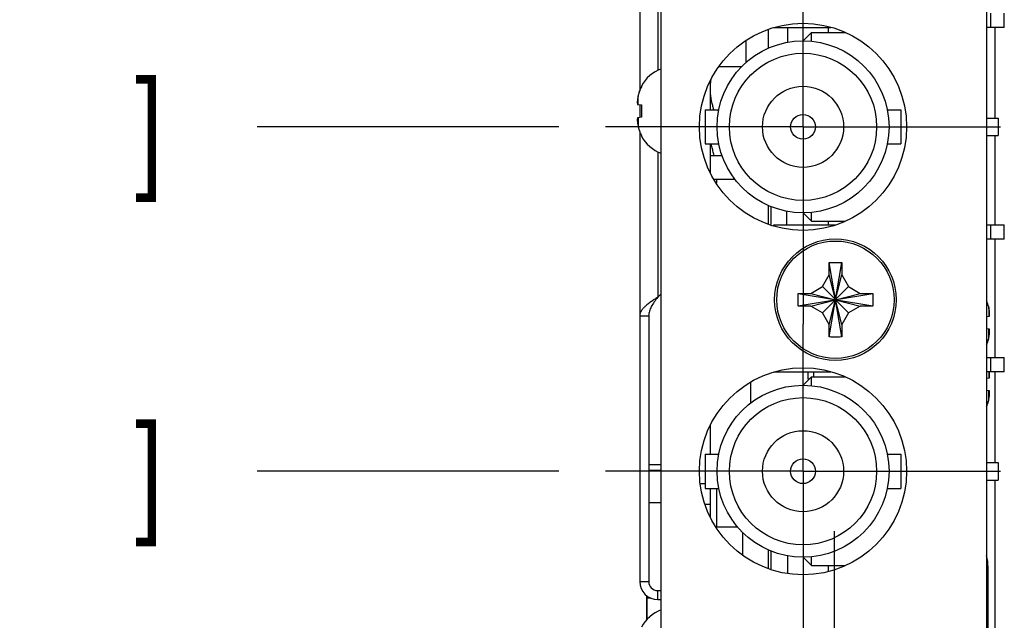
# Model space of a CAD drawing. Header units: inches. Extents: x 0.2 to 16.8, y 0.1 to 10.8.
# Tile 5 of 24: x 1.9 to 3.2, y 4.1 to 4.9. Entities that reach past the tile are written whole.
import ezdxf

# ---------------------------------------------------------------- set-up
doc = ezdxf.new("R2010")
doc.units = ezdxf.units.IN
doc.header["$LTSCALE"] = 0.935
doc.header["$MEASUREMENT"] = 0
doc.linetypes.add('CENTER', pattern=[0.6, 0.375, -0.075, 0.075, -0.075])
doc.layers.get('0').update_dxf_attribs({"linetype": 'CONTINUOUS'})
doc.layers.add('DEFAULT_1', color=7, linetype='CENTER')
doc.layers.add('DIMENSIONS', color=7, linetype='CONTINUOUS')
doc.styles.get("Standard").update_dxf_attribs({"font": 'txt', "width": 0.8})
doc.dimstyles.new('DIMSTYLE_2', dxfattribs={"dimtxt": 0.125, "dimasz": 0.18, "dimexe": 0.18, "dimexo": 0.0625, "dimgap": 0.09, "dimtad": 0, "dimtih": 1, "dimtoh": 1, "dimdec": 3, "dimlfac": 1.666667, "dimzin": 4, "dimdsep": 46, "dimtxsty": 'STANDARD', "dimblk": '_FILLED', "dimblk1": '_FILLED', "dimblk2": '_FILLED', "dimcen": 0.09, "dimadec": 0, "dimazin": 0, "dimtp": 0.001, "dimtm": 0.001, "dimtfac": 1, "dimtdec": 3, "dimtofl": 0, "dimtmove": 0, "dimatfit": 3, "dimldrblk": '_FILLED', "dimfxl": 1, "dimtolj": 1, "dimtzin": 4, "dimarcsym": 0})

# ---------------------------------------------------------------- blocks, each defined once
blk = doc.blocks.new('*D10')
at = {"layer": 'DIMENSIONS', "color": 2, "linetype": 'CONTINUOUS'}
blk.add_line((2.5914, 4.3013), (2.1897, 4.3013), dxfattribs=at)
at = {"layer": 'DIMENSIONS', "color": 2, "linetype": 'CONTINUOUS', "width": 0.8}
for s, p in [('[', (1.4272, 4.2388)), (']', (2.0272, 4.2388)), ('2.166', (0.8022, 4.2388)), ('55.02', (1.5272, 4.2388))]:
    blk.add_text(s, height=0.125, dxfattribs=at).set_placement(p)
blk = doc.blocks.new('_FILLED')
at = {"color": 0, "linetype": 'BYBLOCK'}
blk.add_solid([(0, 0), (-1, 0.1736), (-1, -0.1736)], dxfattribs=at)
blk = doc.blocks.new('*D11')
at = {"layer": 'DIMENSIONS', "color": 2, "linetype": 'CONTINUOUS'}
blk.add_line((2.5914, 4.7603), (2.1897, 4.7603), dxfattribs=at)
at = {"layer": 'DIMENSIONS', "color": 2, "linetype": 'CONTINUOUS', "width": 0.8}
for s, p in [('[', (1.4272, 4.6978)), (']', (2.0272, 4.6978)), ('2.931', (0.8022, 4.6978)), ('74.45', (1.5272, 4.6978))]:
    blk.add_text(s, height=0.125, dxfattribs=at).set_placement(p)
blk = doc.blocks.new('*D12')
at = {"layer": 'DIMENSIONS', "color": 2, "linetype": 'CONTINUOUS'}
blk.add_line((2.5914, 5.2193), (2.1897, 5.2193), dxfattribs=at)
at = {"layer": 'DIMENSIONS', "color": 2, "linetype": 'CONTINUOUS', "width": 0.8}
for s, p in [('[', (1.4272, 5.1568)), (']', (2.0272, 5.1568)), ('3.696', (0.8022, 5.1568)), ('93.88', (1.5272, 5.1568))]:
    blk.add_text(s, height=0.125, dxfattribs=at).set_placement(p)
blk = doc.blocks.new('*D17')
at = {"layer": 'DIMENSIONS', "color": 2, "linetype": 'CONTINUOUS'}
blk.add_line((2.9169, 5.5448), (2.9169, 6.2735), dxfattribs=at)
at = {"layer": 'DIMENSIONS', "color": 2, "linetype": 'CONTINUOUS', "width": 0.8}
for s, p in [(']', (2.9794, 7.661)), ('7.99', (2.9794, 7.261)), ('[', (2.9794, 7.161)), ('.315', (2.9794, 6.636)), ('3X ', (2.9794, 6.336))]:
    blk.add_text(s, height=0.125, rotation=90, dxfattribs=at).set_placement(p)

msp = doc.modelspace()

# ---------------------------------------------------------------- linework, layer by layer
at = {"color": 7, "linetype": 'CONTINUOUS'}
for p, q in [((2.69922, 5.40287), (2.69922, 4.80834)), ((3.18507, 4.89257), (3.18507, 4.91177)), ((2.87022, 4.88923), (2.87022, 4.8647)), ((2.87787, 4.89257), (2.95398, 4.89257)), ((2.89617, 4.89257), (2.89617, 4.87268)), ((2.91687, 4.87487), (2.92797, 4.88597)), ((2.92797, 4.87433), (2.92797, 4.88597)), ((2.92797, 4.88597), (2.97284, 4.88597)), ((2.95097, 4.88597), (2.95097, 4.89257)), ((3.18507, 4.89257), (3.16122, 4.89257)), ((3.17262, 4.89257), (3.17262, 4.77197)), ((2.84082, 4.87444), (2.84082, 4.84596)), ((2.83538, 4.84033), (2.80522, 4.84033)), ((2.79342, 4.78307), (2.79342, 4.82155)), ((2.70151, 4.81464), (2.70151, 4.81363)), ((2.69637, 4.7901), (2.70151, 4.78945)), ((2.69922, 4.78974), (2.69922, 4.7728)), ((2.70151, 4.78945), (2.70151, 4.78127)), ((2.70151, 4.78127), (2.70151, 4.77309)), ((2.78667, 4.78307), (2.78667, 4.73747)), ((2.78667, 4.78307), (2.80456, 4.78307)), ((3.02918, 4.78307), (3.04707, 4.78307)), ((3.04707, 4.78307), (3.04707, 4.73747)), ((2.70151, 4.77309), (2.69637, 4.77244)), ((3.16122, 4.77197), (3.17667, 4.77197)), ((3.17667, 4.77197), (3.17667, 4.74857)), ((2.69922, 4.7542), (2.69922, 4.15427)), ((2.70151, 4.74892), (2.70151, 4.7479)), ((2.78667, 4.73747), (2.80456, 4.73747)), ((2.79342, 4.699), (2.79342, 4.73747)), ((3.02918, 4.73747), (3.04707, 4.73747)), ((3.16122, 4.74857), (3.17667, 4.74857)), ((3.17262, 4.74857), (3.17262, 4.62977)), ((2.79342, 4.72222), (2.80898, 4.72222)), ((2.79884, 4.69037), (2.82633, 4.69037)), ((2.80182, 4.68563), (2.80182, 4.69037)), ((2.87022, 4.65594), (2.87022, 4.63131)), ((2.87382, 4.65445), (2.87382, 4.63005)), ((2.89482, 4.64807), (2.89482, 4.62977)), ((2.91687, 4.64567), (2.92797, 4.63457)), ((2.92797, 4.63457), (2.92797, 4.64621)), ((2.92797, 4.63457), (2.97284, 4.63457)), ((2.95097, 4.62977), (2.95097, 4.63457)), ((2.87787, 4.62863), (2.87787, 4.62977)), ((2.87787, 4.62977), (2.95913, 4.62977)), ((3.16122, 4.62977), (3.18507, 4.62977)), ((3.18507, 4.61057), (3.18507, 4.62977)), ((3.18507, 4.61057), (3.16122, 4.61057)), ((3.17262, 4.61057), (3.17262, 4.45277)), ((2.95167, 4.56287), (2.95167, 4.57896)), ((2.9517, 4.48025), (2.96844, 4.5795)), ((2.96844, 4.48025), (2.9517, 4.5795)), ((2.96847, 4.57896), (2.96847, 4.56287)), ((2.94267, 4.54728), (2.95167, 4.56287)), ((2.95167, 4.49687), (2.96847, 4.56287)), ((2.96847, 4.49687), (2.95167, 4.56287)), ((2.96847, 4.56287), (2.97748, 4.54728)), ((2.92707, 4.53827), (2.94267, 4.54728)), ((2.94267, 4.51247), (2.97748, 4.54728)), ((2.97748, 4.51247), (2.94267, 4.54728)), ((2.97748, 4.54728), (2.99307, 4.53827)), ((2.72802, 4.53792), (2.72322, 4.53312)), ((2.91045, 4.5215), (3.0097, 4.53824)), ((2.91045, 4.53824), (3.0097, 4.5215)), ((2.91099, 4.53827), (2.92707, 4.53827)), ((2.92707, 4.52147), (2.99307, 4.53827)), ((2.92707, 4.53827), (2.99307, 4.52147)), ((2.99307, 4.53827), (3.00916, 4.53827)), ((2.92707, 4.52147), (2.91099, 4.52147)), ((2.94267, 4.51247), (2.92707, 4.52147)), ((2.99307, 4.52147), (2.97748, 4.51247)), ((3.00916, 4.52147), (2.99307, 4.52147)), ((2.69922, 4.50827), (2.71122, 4.50827)), ((2.95167, 4.49687), (2.94267, 4.51247)), ((2.97748, 4.51247), (2.96847, 4.49687)), ((3.16122, 4.50761), (3.16513, 4.5081)), ((2.95167, 4.48079), (2.95167, 4.49687)), ((2.96847, 4.49687), (2.96847, 4.48079)), ((3.16513, 4.49044), (3.16122, 4.49094)), ((3.16122, 4.45277), (3.18507, 4.45277)), ((3.18507, 4.43357), (3.18507, 4.45277)), ((2.87787, 4.43357), (2.95398, 4.43357)), ((2.91687, 4.41587), (2.92797, 4.42697)), ((2.92334, 4.43357), (2.92334, 4.42457)), ((2.92334, 4.42457), (2.92557, 4.42457)), ((2.92797, 4.42697), (2.97284, 4.42697)), ((2.92797, 4.41533), (2.92797, 4.42697)), ((2.93078, 4.43357), (2.93078, 4.42697)), ((3.18507, 4.43357), (3.16122, 4.43357)), ((3.16122, 4.42541), (3.16513, 4.4259)), ((3.17262, 4.43357), (3.17262, 4.31297)), ((2.84682, 4.41921), (2.84682, 4.39147)), ((3.16513, 4.40824), (3.16122, 4.40874)), ((2.79342, 4.32407), (2.79342, 4.36255)), ((2.78667, 4.32407), (2.78667, 4.27847)), ((2.78667, 4.32407), (2.80456, 4.32407)), ((3.02918, 4.32407), (3.04707, 4.32407)), ((3.04707, 4.32407), (3.04707, 4.27847)), ((2.72787, 4.30997), (2.71122, 4.30997)), ((3.16122, 4.31297), (3.17667, 4.31297)), ((3.17667, 4.31297), (3.17667, 4.28957)), ((2.72787, 4.30217), (2.71122, 4.30217)), ((2.7807, 4.28507), (2.78667, 4.28507)), ((2.78667, 4.27847), (2.80456, 4.27847)), ((2.79342, 4.24), (2.79342, 4.27847)), ((2.80182, 4.27787), (2.79342, 4.27787)), ((2.80182, 4.22717), (2.80182, 4.27787)), ((3.02918, 4.27847), (3.04707, 4.27847)), ((3.16122, 4.28957), (3.17667, 4.28957)), ((3.17262, 4.28957), (3.17262, 3.37667)), ((2.72787, 4.25927), (2.71122, 4.25927)), ((2.80148, 4.22717), (2.82991, 4.22717)), ((2.83602, 4.22008), (2.83602, 4.19012)), ((2.87022, 4.19694), (2.87022, 4.17231)), ((2.87382, 4.19545), (2.87382, 4.17105)), ((2.89617, 4.18875), (2.89617, 4.1656)), ((2.91687, 4.18667), (2.92797, 4.17557)), ((2.92797, 4.17557), (2.92797, 4.18721)), ((2.92797, 4.17557), (2.97284, 4.17557)), ((2.95097, 4.16792), (2.95097, 4.17557)), ((2.69922, 4.15427), (2.71122, 4.15427)), ((2.70882, 4.1037), (2.70882, 4.13515)), ((2.70942, 4.10431), (2.70942, 4.1347)), ((2.72322, 4.13027), (2.72322, 4.14227)), ((2.71457, 4.13207), (2.70942, 4.13207)), ((2.72322, 4.13027), (2.72802, 4.13027))]:
    msp.add_line(p, q, dxfattribs=at)
at = {"color": 3, "linetype": 'CONTINUOUS'}
for p, q in [((2.72802, 3.39527), (2.72802, 5.37407)), ((3.16122, 5.35547), (3.16122, 3.03167)), ((2.71122, 4.50827), (2.71122, 4.15427)), ((3.16347, 3.52604), (3.16347, 4.17347)), ((2.72322, 4.14227), (2.72802, 4.14227))]:
    msp.add_line(p, q, dxfattribs=at)
at = {"color": 9, "linetype": 'CONTINUOUS'}
for p, q in [((2.72322, 5.02942), (2.72322, 4.83552)), ((3.16707, 4.89257), (3.16707, 4.91177)), ((2.69719, 4.79), (2.69719, 4.80139)), ((2.69719, 4.77255), (2.69719, 4.76115)), ((2.72322, 4.72702), (2.72322, 4.53312)), ((3.16707, 4.61057), (3.16707, 4.62977)), ((3.1643, 4.51939), (3.1643, 4.508)), ((3.1643, 4.47915), (3.1643, 4.49055)), ((3.16707, 4.43357), (3.16707, 4.45277)), ((3.1643, 4.43357), (3.1643, 4.4258)), ((3.1643, 4.39695), (3.1643, 4.40835)), ((2.79342, 4.25687), (2.78712, 4.25687))]:
    msp.add_line(p, q, dxfattribs=at)
at = {"color": 3, "linetype": 'CONTINUOUS'}
for centre in [(2.91687, 4.76027), (2.91687, 4.30127)]:
    msp.add_circle(centre, 0.138, dxfattribs=at)
at = {"color": 7, "linetype": 'CONTINUOUS'}
for centre, radius in [((2.91687, 4.76027), 0.1146), ((2.91687, 4.76027), 0.0981), ((2.91687, 4.76027), 0.054), ((2.91687, 4.76027), 0.0165), ((2.96007, 4.52987), 0.081), ((2.91687, 4.30127), 0.1146), ((2.91687, 4.30127), 0.0981), ((2.91687, 4.30127), 0.054), ((2.91687, 4.30127), 0.0165)]:
    msp.add_circle(centre, radius, dxfattribs=at)
at = {"color": 9, "linetype": 'CONTINUOUS'}
msp.add_circle((2.96007, 4.52987), 0.07821, dxfattribs=at)
at = {"color": 7, "linetype": 'CONTINUOUS'}
for centre, radius, start, end in [((2.74422, 4.79198), 0.04835, 109.59073, 152.04504), ((2.74422, 4.77056), 0.04835, 207.95496, 250.40927), ((2.72322, 4.15427), 0.024, 180, 270), ((2.74422, 4.07078), 0.04835, 109.59073, 152.04504)]:
    msp.add_arc(centre, radius, start, end, dxfattribs=at)
at = {"color": 3, "linetype": 'CONTINUOUS'}
for centre, radius, start, end in [((3.11022, 4.17347), 0.05325, 0, 16.72392), ((2.72322, 4.15427), 0.012, 180, 270)]:
    msp.add_arc(centre, radius, start, end, dxfattribs=at)
at = {"color": 7, "linetype": 'CONTINUOUS'}
for points, knots in [([(2.79342, 4.8108), (2.79342, 4.81279), (2.79358, 4.81678), (2.79406, 4.82088), (2.79438, 4.823), (2.7944, 4.82314)], [0, 0, 0, 0, 0.4820511, 0.9646138, 1, 1, 1, 1]), ([(2.69858, 4.80652), (2.69875, 4.80703), (2.69892, 4.80755), (2.69911, 4.80806), (2.69911, 4.80807)], [0, 0, 0, 0, 0.9815702, 1, 1, 1, 1]), ([(2.6996, 4.80937), (2.69944, 4.80895), (2.69927, 4.80852), (2.69912, 4.80808), (2.69911, 4.80807)], [0, 0, 0, 0, 0.9754505, 1, 1, 1, 1]), ([(2.6996, 4.80937), (2.69978, 4.80983), (2.69998, 4.8103), (2.70018, 4.81076), (2.70018, 4.81077)], [0, 0, 0, 0, 0.9780004, 1, 1, 1, 1]), ([(2.70151, 4.81363), (2.70104, 4.8127), (2.7006, 4.81175), (2.70019, 4.81078), (2.70018, 4.81077)], [0, 0, 0, 0, 0.9883039, 1, 1, 1, 1]), ([(2.79812, 4.78306), (2.79769, 4.78442), (2.7967, 4.78771), (2.79537, 4.79297), (2.79427, 4.79888), (2.79358, 4.80482), (2.79342, 4.80881), (2.79342, 4.8108)], [0, 0, 0, 0, 0.150981, 0.3645805, 0.5768071, 0.7885158, 1, 1, 1, 1]), ([(2.696, 4.79268), (2.69602, 4.79247), (2.69606, 4.79204), (2.69615, 4.79139), (2.69625, 4.79075), (2.69632, 4.79032), (2.69637, 4.7901)], [0, 0, 0, 0, 0.2471039, 0.4966375, 0.7479264, 1, 1, 1, 1]), ([(2.69637, 4.77244), (2.69632, 4.77223), (2.69624, 4.7718), (2.69614, 4.77115), (2.69606, 4.7705), (2.69602, 4.77008), (2.696, 4.76986)], [0, 0, 0, 0, 0.2532212, 0.5048005, 0.7539066, 1, 1, 1, 1]), ([(2.69858, 4.75602), (2.69875, 4.75551), (2.69892, 4.755), (2.69911, 4.75448), (2.69911, 4.75447)], [0, 0, 0, 0, 0.9815702, 1, 1, 1, 1]), ([(2.6996, 4.75317), (2.69978, 4.75271), (2.69998, 4.75225), (2.70018, 4.75178), (2.70018, 4.75177)], [0, 0, 0, 0, 0.9780004, 1, 1, 1, 1]), ([(2.7987, 4.72222), (2.79805, 4.72416), (2.79685, 4.72804), (2.79557, 4.73314), (2.79494, 4.73629), (2.79473, 4.73746)], [0, 0, 0, 0, 0.3898461, 0.7724268, 1, 1, 1, 1]), ([(2.95167, 4.57896), (2.95168, 4.57905), (2.95169, 4.57923), (2.9517, 4.57941), (2.9517, 4.5795)], [0, 0, 0, 0, 0.4997485, 1, 1, 1, 1]), ([(2.9517, 4.5795), (2.95356, 4.57958), (2.95728, 4.57968), (2.96286, 4.57968), (2.96659, 4.57958), (2.96844, 4.5795)], [0, 0, 0, 0, 0.3328529, 0.6671472, 1, 1, 1, 1]), ([(2.96844, 4.5795), (2.96845, 4.57941), (2.96846, 4.57923), (2.96847, 4.57905), (2.96847, 4.57896)], [0, 0, 0, 0, 0.5002577, 1, 1, 1, 1]), ([(2.72322, 4.53312), (2.72165, 4.53209), (2.71857, 4.53006), (2.71479, 4.52747), (2.71236, 4.5257), (2.71142, 4.52499), (2.71117, 4.5248)], [0, 0, 0, 0, 0.3838207, 0.7574722, 0.9374632, 1, 1, 1, 1]), ([(2.91027, 4.52987), (2.91027, 4.53081), (2.91029, 4.53267), (2.91034, 4.53546), (2.91041, 4.53732), (2.91045, 4.53824)], [0, 0, 0, 0, 0.3350674, 0.6683274, 1, 1, 1, 1]), ([(2.91045, 4.5215), (2.91041, 4.52243), (2.91034, 4.52428), (2.91029, 4.52707), (2.91027, 4.52894), (2.91027, 4.52987)], [0, 0, 0, 0, 0.3316144, 0.6648828, 1, 1, 1, 1]), ([(2.91045, 4.53824), (2.91054, 4.53825), (2.91072, 4.53826), (2.9109, 4.53827), (2.91099, 4.53827)], [0, 0, 0, 0, 0.5002577, 1, 1, 1, 1]), ([(3.00916, 4.53827), (3.00925, 4.53827), (3.00943, 4.53826), (3.00961, 4.53825), (3.0097, 4.53824)], [0, 0, 0, 0, 0.4997485, 1, 1, 1, 1]), ([(3.0097, 4.53824), (3.00974, 4.53732), (3.0098, 4.53546), (3.00986, 4.53267), (3.00987, 4.53081), (3.00987, 4.52987)], [0, 0, 0, 0, 0.3316144, 0.6648828, 1, 1, 1, 1]), ([(3.00987, 4.52987), (3.00987, 4.52894), (3.00986, 4.52707), (3.0098, 4.52428), (3.00974, 4.52243), (3.0097, 4.5215)], [0, 0, 0, 0, 0.3350674, 0.6683274, 1, 1, 1, 1]), ([(3.16189, 4.52737), (3.16171, 4.52783), (3.16151, 4.5283), (3.16131, 4.52876), (3.16131, 4.52877)], [0, 0, 0, 0, 0.9780004, 1, 1, 1, 1]), ([(2.71117, 4.5248), (2.71074, 4.52448), (2.70967, 4.52364), (2.70801, 4.52229), (2.70626, 4.52074), (2.70468, 4.51919), (2.70327, 4.51764), (2.70205, 4.51609), (2.70104, 4.51453), (2.70023, 4.51297), (2.69965, 4.51141), (2.6993, 4.50984), (2.69922, 4.50879), (2.69922, 4.50827)], [0, 0, 0, 0, 0.0773899, 0.193441, 0.3042052, 0.4092663, 0.5084719, 0.6018486, 0.6896151, 0.7722753, 0.8507314, 0.9261663, 1, 1, 1, 1]), ([(2.91099, 4.52147), (2.9109, 4.52148), (2.91072, 4.52149), (2.91054, 4.5215), (2.91045, 4.5215)], [0, 0, 0, 0, 0.4997485, 1, 1, 1, 1]), ([(3.0097, 4.5215), (3.00961, 4.5215), (3.00943, 4.52149), (3.00925, 4.52148), (3.00916, 4.52147)], [0, 0, 0, 0, 0.5002577, 1, 1, 1, 1]), ([(3.16291, 4.52452), (3.16275, 4.52503), (3.16257, 4.52555), (3.16238, 4.52606), (3.16238, 4.52607)], [0, 0, 0, 0, 0.9815702, 1, 1, 1, 1]), ([(3.16513, 4.5081), (3.16517, 4.50832), (3.16525, 4.50875), (3.16535, 4.5094), (3.16543, 4.51004), (3.16547, 4.51047), (3.16549, 4.51068)], [0, 0, 0, 0, 0.2531991, 0.5047764, 0.7538924, 1, 1, 1, 1]), ([(3.16549, 4.48786), (3.16547, 4.48808), (3.16543, 4.48851), (3.16535, 4.48915), (3.16525, 4.4898), (3.16517, 4.49023), (3.16513, 4.49044)], [0, 0, 0, 0, 0.2471907, 0.4967832, 0.7480584, 1, 1, 1, 1]), ([(2.9517, 4.48025), (2.9517, 4.48034), (2.95169, 4.48052), (2.95168, 4.4807), (2.95167, 4.48079)], [0, 0, 0, 0, 0.5002577, 1, 1, 1, 1]), ([(2.96844, 4.48025), (2.96659, 4.48017), (2.96286, 4.48007), (2.95728, 4.48007), (2.95356, 4.48017), (2.9517, 4.48025)], [0, 0, 0, 0, 0.3328529, 0.6671472, 1, 1, 1, 1]), ([(2.96847, 4.48079), (2.96847, 4.4807), (2.96846, 4.48052), (2.96845, 4.48034), (2.96844, 4.48025)], [0, 0, 0, 0, 0.4997485, 1, 1, 1, 1]), ([(3.16291, 4.47402), (3.16275, 4.47351), (3.16257, 4.473), (3.16238, 4.47248), (3.16238, 4.47247)], [0, 0, 0, 0, 0.9815702, 1, 1, 1, 1]), ([(3.16122, 4.46957), (3.16125, 4.46963), (3.16128, 4.46969), (3.16131, 4.46976), (3.16131, 4.46977)], [0, 0, 0, 0, 0.8315995, 1, 1, 1, 1]), ([(3.16189, 4.47117), (3.16171, 4.47071), (3.16151, 4.47025), (3.16131, 4.46978), (3.16131, 4.46977)], [0, 0, 0, 0, 0.9780004, 1, 1, 1, 1]), ([(3.16189, 4.47117), (3.16205, 4.47159), (3.16222, 4.47203), (3.16237, 4.47246), (3.16238, 4.47247)], [0, 0, 0, 0, 0.9754505, 1, 1, 1, 1]), ([(3.16513, 4.4259), (3.16517, 4.42612), (3.16525, 4.42655), (3.16535, 4.4272), (3.16543, 4.42784), (3.16547, 4.42827), (3.16549, 4.42848)], [0, 0, 0, 0, 0.2531991, 0.5047764, 0.7538924, 1, 1, 1, 1]), ([(3.16549, 4.40566), (3.16547, 4.40588), (3.16543, 4.40631), (3.16535, 4.40695), (3.16525, 4.4076), (3.16517, 4.40803), (3.16513, 4.40824)], [0, 0, 0, 0, 0.2471907, 0.4967832, 0.7480584, 1, 1, 1, 1]), ([(3.16122, 4.38737), (3.16125, 4.38743), (3.16128, 4.38749), (3.16131, 4.38756), (3.16131, 4.38757)], [0, 0, 0, 0, 0.8315995, 1, 1, 1, 1]), ([(3.16189, 4.38897), (3.16171, 4.38851), (3.16151, 4.38805), (3.16131, 4.38758), (3.16131, 4.38757)], [0, 0, 0, 0, 0.9780004, 1, 1, 1, 1]), ([(3.16189, 4.38897), (3.16205, 4.38939), (3.16222, 4.38983), (3.16237, 4.39026), (3.16238, 4.39027)], [0, 0, 0, 0, 0.9754505, 1, 1, 1, 1]), ([(3.16291, 4.39182), (3.16275, 4.39131), (3.16257, 4.3908), (3.16238, 4.39028), (3.16238, 4.39027)], [0, 0, 0, 0, 0.9815702, 1, 1, 1, 1])]:
    msp.add_open_spline(points, degree=3, knots=knots, dxfattribs=at)
for points in [[(2.69767, 4.80341), (2.6975, 4.80274), (2.69734, 4.80207), (2.69719, 4.80139)], [(2.69783, 4.80401), (2.69777, 4.80381), (2.69772, 4.80361), (2.69767, 4.80341)], [(2.69829, 4.80562), (2.69813, 4.80509), (2.69798, 4.80455), (2.69783, 4.80401)], [(2.69858, 4.80652), (2.69848, 4.80622), (2.69839, 4.80592), (2.69829, 4.80562)], [(2.69911, 4.80807), (2.69893, 4.80756), (2.69875, 4.80704), (2.69858, 4.80652)], [(2.70018, 4.81077), (2.69998, 4.81031), (2.69979, 4.80984), (2.6996, 4.80937)], [(2.69606, 4.79378), (2.69604, 4.79341), (2.69602, 4.79305), (2.696, 4.79268)], [(2.6961, 4.79424), (2.69609, 4.79408), (2.69608, 4.79393), (2.69606, 4.79378)], [(2.69615, 4.79488), (2.69613, 4.79467), (2.69611, 4.79445), (2.6961, 4.79424)], [(2.6962, 4.7955), (2.69618, 4.7953), (2.69616, 4.79509), (2.69615, 4.79488)], [(2.69625, 4.79599), (2.69623, 4.79583), (2.69622, 4.79566), (2.6962, 4.7955)], [(2.69637, 4.79709), (2.69632, 4.79673), (2.69628, 4.79636), (2.69625, 4.79599)], [(2.6966, 4.7984), (2.69652, 4.79797), (2.69644, 4.79753), (2.69637, 4.79709)], [(2.69665, 4.79868), (2.69663, 4.79858), (2.69661, 4.79849), (2.6966, 4.7984)], [(2.69687, 4.79983), (2.69679, 4.79944), (2.69672, 4.79906), (2.69665, 4.79868)], [(2.69719, 4.80139), (2.69708, 4.80087), (2.69697, 4.80035), (2.69687, 4.79983)], [(2.696, 4.76986), (2.69602, 4.7695), (2.69604, 4.76913), (2.69606, 4.76877)], [(2.69606, 4.76877), (2.69608, 4.76861), (2.69609, 4.76846), (2.6961, 4.76831)], [(2.6961, 4.76831), (2.69611, 4.76809), (2.69613, 4.76788), (2.69615, 4.76766)], [(2.69615, 4.76766), (2.69616, 4.76746), (2.69618, 4.76725), (2.6962, 4.76704)], [(2.6962, 4.76704), (2.69622, 4.76688), (2.69623, 4.76672), (2.69625, 4.76656)], [(2.69625, 4.76656), (2.69628, 4.76619), (2.69632, 4.76582), (2.69637, 4.76545)], [(2.69637, 4.76545), (2.69644, 4.76502), (2.69652, 4.76458), (2.6966, 4.76414)], [(2.6966, 4.76414), (2.69661, 4.76405), (2.69663, 4.76396), (2.69665, 4.76387)], [(2.69665, 4.76387), (2.69672, 4.76348), (2.69679, 4.7631), (2.69687, 4.76272)], [(2.69687, 4.76272), (2.69697, 4.76219), (2.69708, 4.76167), (2.69719, 4.76115)], [(2.69719, 4.76115), (2.69734, 4.76048), (2.6975, 4.75981), (2.69767, 4.75914)], [(2.69767, 4.75914), (2.69772, 4.75894), (2.69777, 4.75874), (2.69783, 4.75854)], [(2.69783, 4.75854), (2.69798, 4.758), (2.69813, 4.75746), (2.69829, 4.75693)], [(2.69829, 4.75693), (2.69839, 4.75662), (2.69848, 4.75632), (2.69858, 4.75602)], [(2.69911, 4.75447), (2.69927, 4.75404), (2.69943, 4.7536), (2.6996, 4.75317)], [(2.70018, 4.75177), (2.70059, 4.75081), (2.70104, 4.74985), (2.70151, 4.74892)], [(3.16131, 4.52877), (3.16128, 4.52884), (3.16125, 4.5289), (3.16123, 4.52897)], [(3.16238, 4.52607), (3.16222, 4.52651), (3.16206, 4.52694), (3.16189, 4.52737)], [(3.1632, 4.52362), (3.1631, 4.52392), (3.16301, 4.52422), (3.16291, 4.52452)], [(3.16366, 4.52201), (3.16352, 4.52255), (3.16336, 4.52309), (3.1632, 4.52362)], [(3.16382, 4.52141), (3.16377, 4.52161), (3.16372, 4.52181), (3.16366, 4.52201)], [(3.16382, 4.52141), (3.16399, 4.52074), (3.16415, 4.52007), (3.1643, 4.51939)], [(3.16462, 4.51783), (3.16452, 4.51835), (3.16441, 4.51887), (3.1643, 4.51939)], [(3.16484, 4.51668), (3.16477, 4.51706), (3.1647, 4.51744), (3.16462, 4.51783)], [(3.1649, 4.5164), (3.16488, 4.51649), (3.16486, 4.51658), (3.16484, 4.51668)], [(3.16513, 4.51509), (3.16505, 4.51553), (3.16497, 4.51597), (3.1649, 4.5164)], [(3.16524, 4.51399), (3.16521, 4.51436), (3.16517, 4.51473), (3.16513, 4.51509)], [(3.16529, 4.5135), (3.16527, 4.51366), (3.16526, 4.51383), (3.16524, 4.51399)], [(3.16534, 4.51288), (3.16533, 4.51309), (3.16531, 4.5133), (3.16529, 4.5135)], [(3.16539, 4.51224), (3.16538, 4.51245), (3.16536, 4.51267), (3.16534, 4.51288)], [(3.16543, 4.51178), (3.16542, 4.51193), (3.1654, 4.51208), (3.16539, 4.51224)], [(3.16549, 4.51068), (3.16547, 4.51105), (3.16545, 4.51141), (3.16543, 4.51178)], [(3.16543, 4.48677), (3.16545, 4.48713), (3.16547, 4.4875), (3.16549, 4.48786)], [(3.16238, 4.47247), (3.16256, 4.47299), (3.16274, 4.4735), (3.16291, 4.47402)], [(3.16291, 4.47402), (3.16301, 4.47432), (3.1631, 4.47462), (3.1632, 4.47493)], [(3.16366, 4.47654), (3.16352, 4.476), (3.16336, 4.47546), (3.1632, 4.47493)], [(3.16366, 4.47654), (3.16372, 4.47674), (3.16377, 4.47694), (3.16382, 4.47714)], [(3.1643, 4.47915), (3.16415, 4.47848), (3.16399, 4.47781), (3.16382, 4.47714)], [(3.1643, 4.47915), (3.16441, 4.47967), (3.16452, 4.48019), (3.16462, 4.48072)], [(3.16462, 4.48072), (3.1647, 4.4811), (3.16477, 4.48148), (3.16484, 4.48187)], [(3.16484, 4.48187), (3.16486, 4.48196), (3.16488, 4.48205), (3.1649, 4.48214)], [(3.1649, 4.48214), (3.16497, 4.48258), (3.16505, 4.48302), (3.16513, 4.48345)], [(3.16513, 4.48345), (3.16517, 4.48382), (3.16521, 4.48419), (3.16524, 4.48456)], [(3.16524, 4.48456), (3.16526, 4.48472), (3.16527, 4.48488), (3.16529, 4.48504)], [(3.16529, 4.48504), (3.16531, 4.48525), (3.16533, 4.48546), (3.16534, 4.48566)], [(3.16534, 4.48566), (3.16536, 4.48588), (3.16538, 4.48609), (3.16539, 4.48631)], [(3.16539, 4.48631), (3.1654, 4.48646), (3.16542, 4.48661), (3.16543, 4.48677)], [(3.16131, 4.46977), (3.16151, 4.47024), (3.1617, 4.4707), (3.16189, 4.47117)], [(3.16513, 4.43289), (3.16509, 4.43312), (3.16505, 4.43335), (3.16501, 4.43357)], [(3.16524, 4.43179), (3.16521, 4.43216), (3.16517, 4.43253), (3.16513, 4.43289)], [(3.16529, 4.4313), (3.16527, 4.43146), (3.16526, 4.43163), (3.16524, 4.43179)], [(3.16534, 4.43068), (3.16533, 4.43089), (3.16531, 4.4311), (3.16529, 4.4313)], [(3.16539, 4.43004), (3.16538, 4.43025), (3.16536, 4.43047), (3.16534, 4.43068)], [(3.16543, 4.42958), (3.16542, 4.42973), (3.1654, 4.42988), (3.16539, 4.43004)], [(3.16549, 4.42848), (3.16547, 4.42885), (3.16545, 4.42921), (3.16543, 4.42958)], [(3.1643, 4.39695), (3.16415, 4.39628), (3.16399, 4.39561), (3.16382, 4.39494)], [(3.1643, 4.39695), (3.16441, 4.39747), (3.16452, 4.39799), (3.16462, 4.39852)], [(3.16462, 4.39852), (3.1647, 4.3989), (3.16477, 4.39928), (3.16484, 4.39967)], [(3.16484, 4.39967), (3.16486, 4.39976), (3.16488, 4.39985), (3.1649, 4.39994)], [(3.1649, 4.39994), (3.16497, 4.40038), (3.16505, 4.40082), (3.16513, 4.40125)], [(3.16513, 4.40125), (3.16517, 4.40162), (3.16521, 4.40199), (3.16524, 4.40236)], [(3.16524, 4.40236), (3.16526, 4.40252), (3.16527, 4.40268), (3.16529, 4.40284)], [(3.16529, 4.40284), (3.16531, 4.40305), (3.16533, 4.40326), (3.16534, 4.40346)], [(3.16534, 4.40346), (3.16536, 4.40368), (3.16538, 4.40389), (3.16539, 4.40411)], [(3.16539, 4.40411), (3.1654, 4.40426), (3.16542, 4.40441), (3.16543, 4.40457)], [(3.16543, 4.40457), (3.16545, 4.40493), (3.16547, 4.4053), (3.16549, 4.40566)], [(3.16131, 4.38757), (3.16151, 4.38804), (3.1617, 4.3885), (3.16189, 4.38897)], [(3.16238, 4.39027), (3.16256, 4.39079), (3.16274, 4.3913), (3.16291, 4.39182)], [(3.16291, 4.39182), (3.16301, 4.39212), (3.1631, 4.39242), (3.1632, 4.39273)], [(3.16366, 4.39434), (3.16352, 4.3938), (3.16336, 4.39326), (3.1632, 4.39273)], [(3.16366, 4.39434), (3.16372, 4.39454), (3.16377, 4.39474), (3.16382, 4.39494)]]:
    msp.add_open_spline(points, degree=3, dxfattribs=at)
at = {"color": 3, "linetype": 'CONTINUOUS'}
msp.add_open_spline([(2.72322, 4.53312), (2.72166, 4.53107), (2.71862, 4.52707), (2.71467, 4.52097), (2.71191, 4.51472), (2.71122, 4.51037), (2.71122, 4.50827)], degree=3, knots=[0, 0, 0, 0, 0.275345, 0.5363928, 0.7762452, 1, 1, 1, 1], dxfattribs=at)
at = {"layer": 'DEFAULT_1', "color": 7, "linetype": 'CENTER'}
for p, q in [((2.91687, 4.88533), (2.91687, 4.95627)), ((2.91687, 4.76027), (2.91687, 4.88533)), ((2.79181, 4.76027), (2.65387, 4.76027)), ((2.91687, 4.76027), (2.79181, 4.76027)), ((2.91687, 4.76027), (2.91687, 4.63521)), ((2.91687, 4.76027), (3.04193, 4.76027)), ((3.04193, 4.76027), (3.17987, 4.76027)), ((2.91687, 4.63521), (2.91687, 4.49727)), ((2.91687, 4.42633), (2.91687, 4.49727)), ((2.91687, 4.30127), (2.91687, 4.42633)), ((2.79181, 4.30127), (2.65387, 4.30127)), ((2.91687, 4.30127), (2.79181, 4.30127)), ((2.91687, 4.30127), (3.04193, 4.30127)), ((2.91687, 4.30127), (2.91687, 4.17621)), ((3.04193, 4.30127), (3.17987, 4.30127)), ((2.95887, 4.00967), (2.95887, 4.22127)), ((2.91687, 4.17621), (2.91687, 4.03827))]:
    msp.add_line(p, q, dxfattribs=at)

# ---------------------------------------------------------------- dimensions: what is measured, and where the dimension line sits
at = {"layer": 'DIMENSIONS', "color": 2, "linetype": 'CONTINUOUS'}
dim = msp.add_ordinate_dim(feature_location=(2.91687, 5.54477), offset=(0, 0.72875), dtype=1, origin=(2.72802, 3.13607), text='3X <>', dimstyle='DIMSTYLE_2', dxfattribs=at)
dim.commit()
dim.dimension.update_dxf_attribs({"geometry": '*D17', "text_midpoint": (2.91687, 7.04853)})
for feature_location, picture, middle in [((2.59137, 5.21927), '*D12', (1.46472, 5.21927)), ((2.59137, 4.76027), '*D11', (1.46472, 4.76027)), ((2.59137, 4.30127), '*D10', (1.46472, 4.30127))]:
    dim = msp.add_ordinate_dim(feature_location=feature_location, offset=(-0.40165, 0), dtype=0, origin=(2.75802, 3.00167), dimstyle='DIMSTYLE_2', dxfattribs=at)
    dim.commit()
    dim.dimension.update_dxf_attribs({"geometry": picture, "text_midpoint": middle})

doc.saveas('drawing.dxf')
